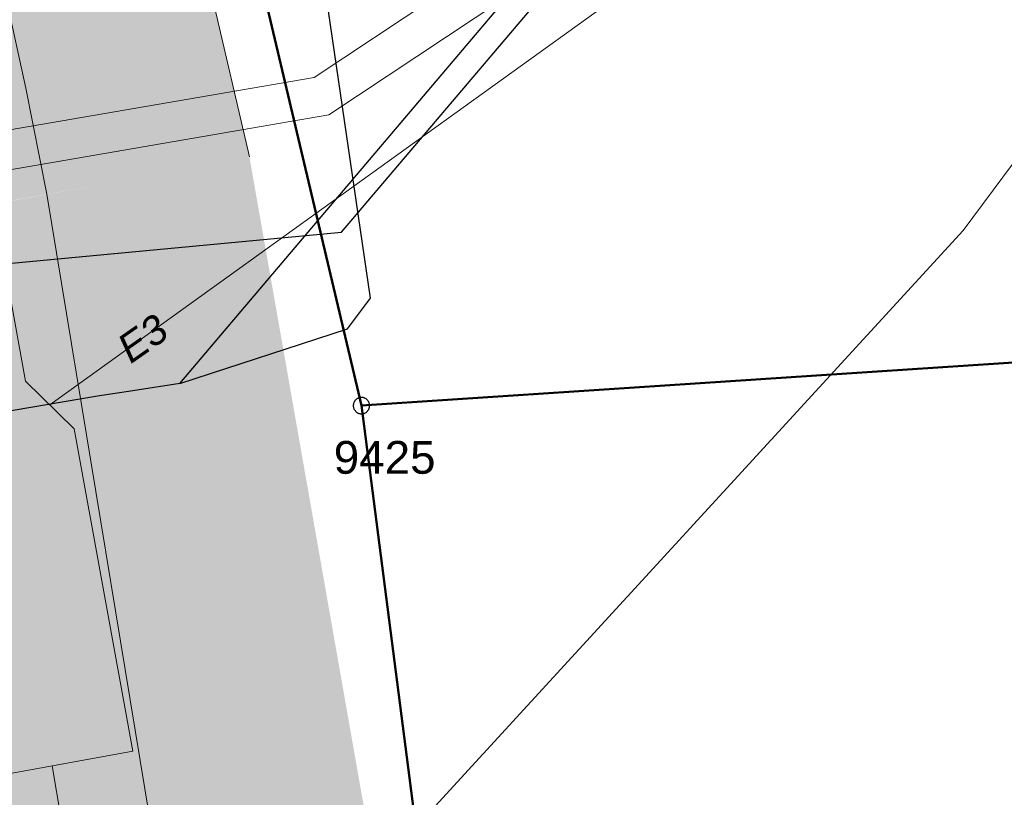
# Model space of a CAD drawing. Header units: metres. Extents: x 2643011 to 2643179, y 1217594 to 1217713.
# Tile 27 of 60: x 2643072 to 2643087, y 1217647 to 1217659. Entities that reach past the tile are written whole.
import ezdxf

# ---------------------------------------------------------------- set-up
doc = ezdxf.new("R2010")
doc.units = ezdxf.units.M
doc.linetypes.add('AUSGEZOGEN', pattern=[0])
for name, color, linetype in [('XR$1$_65371', 7, 'Continuous'), ('XR$1$_65374', 7, 'Continuous'), ('XR$1$_65386', 7, 'Continuous'), ('XR$1$_65388', 7, 'Continuous'), ('XR$1$_65389', 7, 'Continuous'), ('XR$1$_65391', 7, 'Continuous'), ('XR$1$_65397', 7, 'Continuous'), ('XR$1$_65399', 7, 'Continuous'), ('XR$1$_65400', 7, 'Continuous'), ('XR$1$_65402', 7, 'Continuous'), ('XR$1$_65405', 7, 'Continuous'), ('XR$1$_65414', 7, 'Continuous'), ('XR$1$_65415', 7, 'Continuous')]:
    doc.layers.add(name, color=color, linetype=linetype)
doc.styles.add('ARIAL', font='arial.ttf')

msp = doc.modelspace()

# ---------------------------------------------------------------- hatches: boundary and pattern name
at = {"layer": 'XR$1$_65414', "linetype": 'AUSGEZOGEN', "lineweight": 20, "true_color": 0xf0f0ea, "transparency": 33554687}
for points in [[(2643069.602, 1217656.008), (2643075.785, 1217657.132), (2643075.074, 1217660.177), (2643064.268, 1217706.514), (2643062.711, 1217713.187), (2643055.867, 1217713.187), (2643063.302, 1217684.361), (2643067.517, 1217665.822), (2643069.329, 1217657.59)], [(2643077.555, 1217647.069), (2643075.783, 1217657.137), (2643072.693, 1217656.568), (2643076.361, 1217634.313), (2643078.7, 1217620.737), (2643081.648, 1217621.168), (2643079.905, 1217634.659)], [(2643072.693, 1217656.568), (2643069.603, 1217655.999), (2643073.413, 1217633.883), (2643075.752, 1217620.307), (2643078.7, 1217620.737), (2643076.361, 1217634.313)]]:
    msp.add_hatch(color=7, dxfattribs=at).paths.add_polyline_path(points)

# ---------------------------------------------------------------- linework, layer by layer
at = {"layer": 'XR$1$_65371', "color": 5, "linetype": 'AUSGEZOGEN', "lineweight": 20, "transparency": 33554687}
msp.add_lwpolyline([(2643089.306, 1217659.246), (2643089.172, 1217659.15), (2643089.041, 1217659.053), (2643088.911, 1217658.956), (2643088.783, 1217658.857), (2643086.673, 1217656.015), (2643070.499, 1217638.381), (2643064.514, 1217633.524)], dxfattribs=at)
at = {"layer": 'XR$1$_65374', "color": 5, "linetype": 'AUSGEZOGEN', "lineweight": 25, "transparency": 33554687}
for p, q in [((2643077.188, 1217655.99), (2643090.276, 1217671.421)), ((2643055.888, 1217653.987), (2643077.188, 1217655.99))]:
    msp.add_line(p, q, dxfattribs=at)
at = {"layer": 'XR$1$_65386', "color": 204, "linetype": 'AUSGEZOGEN', "lineweight": 20, "transparency": 33554687}
for p, q in [((2643072.368, 1217653.718), (2643071.83, 1217656.669)), ((2643073.109, 1217652.988), (2643072.368, 1217653.718)), ((2643074.003, 1217648.069), (2643073.109, 1217652.988)), ((2643071.993, 1217647.704), (2643074.003, 1217648.069))]:
    msp.add_line(p, q, dxfattribs=at)
at = {"layer": 'XR$1$_65388', "color": 6, "linetype": 'AUSGEZOGEN', "lineweight": 20, "transparency": 33554687}
for p, q in [((2643076.768, 1217658.349), (2643081.831, 1217661.714)), ((2643076.995, 1217657.78), (2643082.188, 1217661.231)), ((2643054.847, 1217654.577), (2643076.769, 1217658.35)), ((2643054.949, 1217653.986), (2643076.995, 1217657.78)), ((2643078.48, 1217614.511), (2643072.771, 1217647.845))]:
    msp.add_line(p, q, dxfattribs=at)
at = {"layer": 'XR$1$_65391', "color": 6, "linetype": 'AUSGEZOGEN', "lineweight": 20, "transparency": 33554687}
msp.add_line((2643081.604, 1217659.738), (2643072.738, 1217653.353), dxfattribs=at)
at = {"layer": 'XR$1$_65397', "color": 12, "linetype": 'AUSGEZOGEN', "lineweight": 25, "transparency": 33554687}
for p, q in [((2643077.63, 1217654.985), (2643073.841, 1217680.834)), ((2643074.723, 1217653.681), (2643090.09, 1217671.82)), ((2643077.28, 1217654.517), (2643077.63, 1217654.985)), ((2643074.723, 1217653.681), (2643077.28, 1217654.517)), ((2643074.723, 1217653.681), (2643074.005, 1217653.571)), ((2643074.005, 1217653.571), (2643073.463, 1217653.485)), ((2643073.463, 1217653.485), (2643066.188, 1217652.248))]:
    msp.add_line(p, q, dxfattribs=at)
at = {"layer": 'XR$1$_65399', "color": 7, "linetype": 'AUSGEZOGEN', "lineweight": 25, "transparency": 33554687}
for p, q in [((2643077.375, 1217653.385), (2643077.372, 1217653.377)), ((2643077.377, 1217653.392), (2643077.375, 1217653.385)), ((2643077.381, 1217653.399), (2643077.377, 1217653.392)), ((2643077.384, 1217653.406), (2643077.381, 1217653.399)), ((2643077.389, 1217653.412), (2643077.384, 1217653.406)), ((2643077.393, 1217653.419), (2643077.389, 1217653.412)), ((2643077.398, 1217653.425), (2643077.393, 1217653.419)), ((2643077.404, 1217653.431), (2643077.398, 1217653.425)), ((2643077.409, 1217653.436), (2643077.404, 1217653.431)), ((2643077.415, 1217653.441), (2643077.409, 1217653.436)), ((2643077.422, 1217653.446), (2643077.415, 1217653.441)), ((2643077.428, 1217653.45), (2643077.422, 1217653.446)), ((2643077.435, 1217653.454), (2643077.428, 1217653.45)), ((2643077.442, 1217653.457), (2643077.435, 1217653.454)), ((2643077.45, 1217653.46), (2643077.442, 1217653.457)), ((2643077.457, 1217653.462), (2643077.45, 1217653.46)), ((2643077.465, 1217653.464), (2643077.457, 1217653.462)), ((2643077.472, 1217653.466), (2643077.465, 1217653.464)), ((2643077.48, 1217653.467), (2643077.472, 1217653.466)), ((2643077.488, 1217653.467), (2643077.48, 1217653.467)), ((2643077.496, 1217653.468), (2643077.488, 1217653.467)), ((2643077.504, 1217653.467), (2643077.496, 1217653.468)), ((2643077.511, 1217653.466), (2643077.504, 1217653.467)), ((2643077.519, 1217653.465), (2643077.511, 1217653.466)), ((2643077.527, 1217653.463), (2643077.519, 1217653.465)), ((2643077.534, 1217653.46), (2643077.527, 1217653.463)), ((2643077.542, 1217653.457), (2643077.534, 1217653.46)), ((2643077.549, 1217653.454), (2643077.542, 1217653.457)), ((2643077.556, 1217653.45), (2643077.549, 1217653.454)), ((2643077.562, 1217653.446), (2643077.556, 1217653.45)), ((2643077.569, 1217653.442), (2643077.562, 1217653.446)), ((2643077.575, 1217653.437), (2643077.569, 1217653.442)), ((2643077.58, 1217653.431), (2643077.575, 1217653.437)), ((2643077.586, 1217653.426), (2643077.58, 1217653.431)), ((2643077.591, 1217653.42), (2643077.586, 1217653.426)), ((2643077.595, 1217653.413), (2643077.591, 1217653.42)), ((2643077.6, 1217653.407), (2643077.595, 1217653.413)), ((2643077.603, 1217653.4), (2643077.6, 1217653.407)), ((2643077.607, 1217653.393), (2643077.603, 1217653.4)), ((2643077.61, 1217653.385), (2643077.607, 1217653.393)), ((2643077.612, 1217653.378), (2643077.61, 1217653.385)), ((2643077.368, 1217653.354), (2643077.367, 1217653.346)), ((2643077.367, 1217653.346), (2643077.367, 1217653.338)), ((2643077.367, 1217653.338), (2643077.368, 1217653.33)), ((2643077.369, 1217653.362), (2643077.368, 1217653.354)), ((2643077.368, 1217653.33), (2643077.369, 1217653.323)), ((2643077.37, 1217653.369), (2643077.369, 1217653.362)), ((2643077.369, 1217653.323), (2643077.37, 1217653.315)), ((2643077.372, 1217653.377), (2643077.37, 1217653.369)), ((2643077.37, 1217653.315), (2643077.372, 1217653.307)), ((2643077.372, 1217653.307), (2643077.375, 1217653.3)), ((2643077.375, 1217653.3), (2643077.378, 1217653.293)), ((2643077.378, 1217653.293), (2643077.381, 1217653.285)), ((2643077.381, 1217653.285), (2643077.385, 1217653.279)), ((2643077.385, 1217653.279), (2643077.389, 1217653.272)), ((2643077.389, 1217653.272), (2643077.394, 1217653.266)), ((2643077.394, 1217653.266), (2643077.399, 1217653.26)), ((2643077.399, 1217653.26), (2643077.404, 1217653.254)), ((2643077.404, 1217653.254), (2643077.41, 1217653.249)), ((2643077.41, 1217653.249), (2643077.416, 1217653.244)), ((2643077.416, 1217653.244), (2643077.422, 1217653.239)), ((2643077.422, 1217653.239), (2643077.429, 1217653.235)), ((2643077.429, 1217653.235), (2643077.436, 1217653.231)), ((2643077.436, 1217653.231), (2643077.443, 1217653.228)), ((2643077.542, 1217653.228), (2643077.549, 1217653.231)), ((2643077.549, 1217653.231), (2643077.556, 1217653.235)), ((2643077.556, 1217653.235), (2643077.563, 1217653.239)), ((2643077.563, 1217653.239), (2643077.569, 1217653.244)), ((2643077.569, 1217653.244), (2643077.575, 1217653.249)), ((2643077.575, 1217653.249), (2643077.581, 1217653.254)), ((2643077.581, 1217653.254), (2643077.586, 1217653.26)), ((2643077.586, 1217653.26), (2643077.591, 1217653.266)), ((2643077.591, 1217653.266), (2643077.596, 1217653.273)), ((2643077.596, 1217653.273), (2643077.6, 1217653.279)), ((2643077.6, 1217653.279), (2643077.604, 1217653.286)), ((2643077.604, 1217653.286), (2643077.607, 1217653.293)), ((2643077.607, 1217653.293), (2643077.61, 1217653.301)), ((2643077.61, 1217653.301), (2643077.612, 1217653.308)), ((2643077.614, 1217653.37), (2643077.612, 1217653.378)), ((2643077.612, 1217653.308), (2643077.614, 1217653.316)), ((2643077.616, 1217653.363), (2643077.614, 1217653.37)), ((2643077.614, 1217653.316), (2643077.616, 1217653.323)), ((2643077.617, 1217653.355), (2643077.616, 1217653.363)), ((2643077.616, 1217653.323), (2643077.617, 1217653.331)), ((2643077.617, 1217653.347), (2643077.617, 1217653.355)), ((2643077.617, 1217653.339), (2643077.617, 1217653.347)), ((2643077.617, 1217653.331), (2643077.617, 1217653.339)), ((2643077.443, 1217653.228), (2643077.45, 1217653.225)), ((2643077.45, 1217653.225), (2643077.458, 1217653.222)), ((2643077.458, 1217653.222), (2643077.465, 1217653.22)), ((2643077.465, 1217653.22), (2643077.473, 1217653.219)), ((2643077.473, 1217653.219), (2643077.481, 1217653.218)), ((2643077.481, 1217653.218), (2643077.489, 1217653.218)), ((2643077.489, 1217653.218), (2643077.497, 1217653.218)), ((2643077.497, 1217653.218), (2643077.504, 1217653.218)), ((2643077.504, 1217653.218), (2643077.512, 1217653.219)), ((2643077.512, 1217653.219), (2643077.52, 1217653.221)), ((2643077.52, 1217653.221), (2643077.528, 1217653.223)), ((2643077.528, 1217653.223), (2643077.535, 1217653.225)), ((2643077.535, 1217653.225), (2643077.542, 1217653.228))]:
    msp.add_line(p, q, dxfattribs=at)
at = {"layer": 'XR$1$_65402', "color": 250, "linetype": 'AUSGEZOGEN', "lineweight": 13, "transparency": 33554687}
msp.add_lwpolyline([(2643077.569, 1217653.442), (2643077.562, 1217653.446), (2643077.556, 1217653.45), (2643077.549, 1217653.454), (2643077.542, 1217653.457), (2643077.534, 1217653.46), (2643077.527, 1217653.463), (2643077.519, 1217653.465), (2643077.511, 1217653.466), (2643077.504, 1217653.467), (2643077.496, 1217653.468), (2643077.488, 1217653.467), (2643077.48, 1217653.467), (2643077.472, 1217653.466), (2643077.465, 1217653.464), (2643077.457, 1217653.462), (2643077.45, 1217653.46), (2643077.442, 1217653.457), (2643077.435, 1217653.454), (2643077.428, 1217653.45), (2643077.422, 1217653.446), (2643077.415, 1217653.441), (2643077.409, 1217653.436), (2643077.404, 1217653.431), (2643077.398, 1217653.425), (2643077.393, 1217653.419), (2643077.389, 1217653.412), (2643077.384, 1217653.406), (2643077.381, 1217653.399), (2643077.377, 1217653.392), (2643077.375, 1217653.385), (2643077.372, 1217653.377), (2643077.37, 1217653.369), (2643077.369, 1217653.362), (2643077.368, 1217653.354), (2643077.367, 1217653.346), (2643077.367, 1217653.338), (2643077.368, 1217653.33), (2643077.369, 1217653.323), (2643077.37, 1217653.315), (2643077.372, 1217653.307), (2643077.375, 1217653.3), (2643077.378, 1217653.293), (2643077.381, 1217653.285), (2643077.385, 1217653.279), (2643077.389, 1217653.272), (2643077.394, 1217653.266), (2643077.399, 1217653.26), (2643077.404, 1217653.254), (2643077.41, 1217653.249), (2643077.416, 1217653.244), (2643077.422, 1217653.239), (2643077.429, 1217653.235), (2643077.436, 1217653.231), (2643077.443, 1217653.228), (2643077.45, 1217653.225), (2643077.458, 1217653.222), (2643077.465, 1217653.22), (2643077.473, 1217653.219), (2643077.481, 1217653.218), (2643077.489, 1217653.218), (2643077.497, 1217653.218), (2643077.504, 1217653.218), (2643077.512, 1217653.219), (2643077.52, 1217653.221), (2643077.528, 1217653.223), (2643077.535, 1217653.225), (2643077.542, 1217653.228), (2643077.549, 1217653.231), (2643077.556, 1217653.235), (2643077.563, 1217653.239), (2643077.569, 1217653.244), (2643077.575, 1217653.249), (2643077.581, 1217653.254), (2643077.586, 1217653.26), (2643077.591, 1217653.266), (2643077.596, 1217653.273), (2643077.6, 1217653.279), (2643077.604, 1217653.286), (2643077.607, 1217653.293), (2643077.61, 1217653.301), (2643077.612, 1217653.308), (2643077.614, 1217653.316), (2643077.616, 1217653.323), (2643077.617, 1217653.331), (2643077.617, 1217653.339), (2643077.617, 1217653.347), (2643077.617, 1217653.355), (2643077.616, 1217653.363), (2643077.614, 1217653.37), (2643077.612, 1217653.378), (2643077.61, 1217653.385), (2643077.607, 1217653.393), (2643077.603, 1217653.4), (2643077.6, 1217653.407), (2643077.595, 1217653.413), (2643077.591, 1217653.42), (2643077.586, 1217653.426), (2643077.58, 1217653.431), (2643077.575, 1217653.437), (2643077.569, 1217653.442)], close=True, dxfattribs=at)
at = {"layer": 'XR$1$_65405', "color": 250, "linetype": 'AUSGEZOGEN', "lineweight": 50, "transparency": 33554687}
for p, q in [((2643077.492, 1217653.343), (2643063.349, 1217713.187)), ((2643064.841, 1217706.874), (2643077.492, 1217653.343)), ((2643077.492, 1217653.343), (2643092.99, 1217654.371)), ((2643092.99, 1217654.371), (2643077.492, 1217653.343)), ((2643083.06, 1217610.233), (2643077.492, 1217653.343)), ((2643077.492, 1217653.343), (2643083.06, 1217610.233))]:
    msp.add_line(p, q, dxfattribs=at)
at = {"layer": 'XR$1$_65415', "color": 7, "linetype": 'AUSGEZOGEN', "lineweight": 18, "transparency": 33554687}
for p, q in [((2643072.372, 1217658.187), (2643070.542, 1217666.499)), ((2643072.693, 1217656.568), (2643072.372, 1217658.187)), ((2643076.361, 1217634.313), (2643072.693, 1217656.568))]:
    msp.add_line(p, q, dxfattribs=at)
at = {"layer": 'XR$1$_65415', "color": 8, "linetype": 'AUSGEZOGEN', "lineweight": 18, "transparency": 33554687}
msp.add_line((2643075.784, 1217657.142), (2643075.074, 1217660.177), dxfattribs=at)

# ---------------------------------------------------------------- texts
at = {"layer": 'XR$1$_65389', "color": 6, "linetype": 'AUSGEZOGEN', "lineweight": -3, "transparency": 33554687, "insert": (2643073.974, 1217653.968), "char_height": 0.44, "width": 0.97443, "attachment_point": 7, "rotation": 35, "style": 'ARIAL'}
msp.add_mtext('\\A1;{\\fArial|i1|b0;\\H0.440000;\\W1.000000;\\C6;E3}\\P', dxfattribs=at)
at = {"layer": 'XR$1$_65400', "color": 250, "linetype": 'AUSGEZOGEN', "lineweight": -3, "transparency": 33554687, "insert": (2643077.069, 1217652.296), "char_height": 0.5, "width": 1.81751, "attachment_point": 7, "style": 'ARIAL'}
msp.add_mtext('\\W1.00;9425', dxfattribs=at)

doc.saveas('drawing.dxf')
